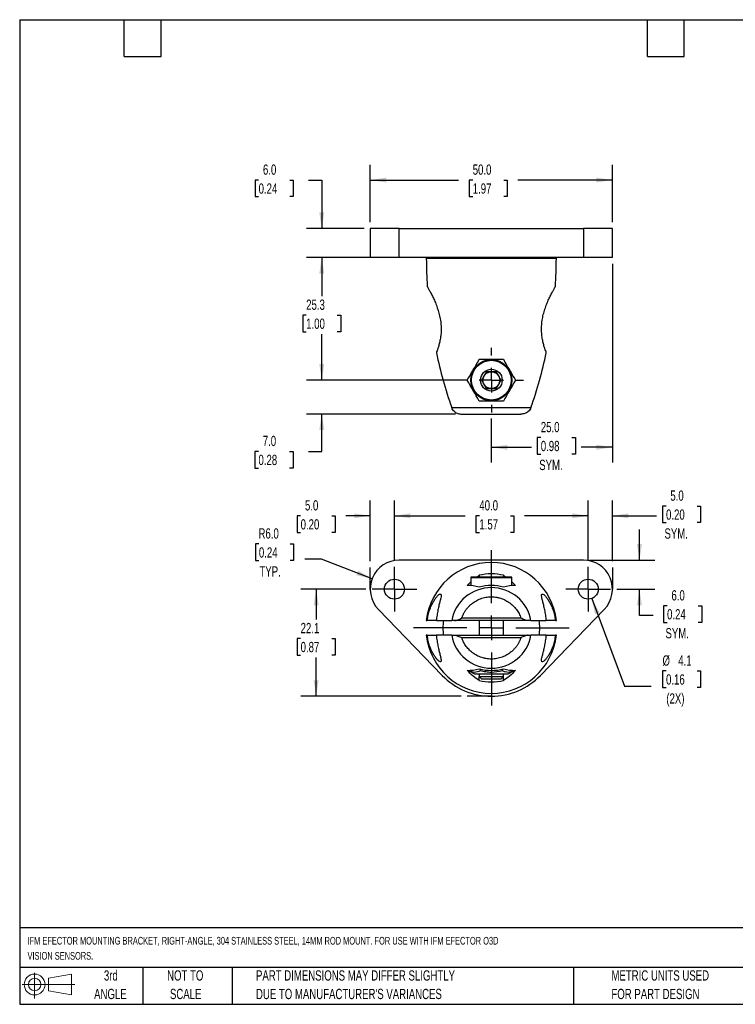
# Model space of a CAD drawing. Header units: millimetres. Extents: x 6 to 273, y 6 to 210.
# Tile 1 of 2: x 6 to 154, y 6 to 210. Entities that reach past the tile are written whole.
import ezdxf

# ---------------------------------------------------------------- set-up
doc = ezdxf.new("R2010")
doc.units = ezdxf.units.MM
doc.linetypes.add('CENTERX2', pattern=[20.32, 12.7, -2.54, 2.54, -2.54])
doc.layers.add('CENTER', color=40, linetype='CENTERX2')
doc.layers.add('DIMENSIONS', color=140, linetype='Continuous', lineweight=25)
doc.layers.add('TEXT', color=140, linetype='Continuous', lineweight=25)
doc.styles.add('SLDTEXTSTYLE0', font='TXT', dxfattribs={"width": 0.7})
doc.dimstyles.new('SLDDIMSTYLE0', dxfattribs={"dimtxt": 2.158008, "dimasz": 3.302, "dimexe": 0, "dimexo": 0.0625, "dimgap": 0.539502, "dimtad": 0, "dimtih": 1, "dimtoh": 1, "dimrnd": 1e-09, "dimzin": 4, "dimdsep": 46, "dimtxsty": 'SLDTEXTSTYLE0', "dimsah": 1, "dimcen": 0.09, "dimadec": 0, "dimazin": 1, "dimtfac": 1, "dimtmove": 0, "dimatfit": 0, "dimfxl": 0, "dimfrac": 2, "dimtolj": 1, "dimtzin": 12, "dimarcsym": 0})
doc.dimstyles.new('SLDDIMSTYLE1', dxfattribs={"dimtxt": 2.158008, "dimasz": 3.302, "dimexe": 0, "dimexo": 0.0625, "dimgap": 0.539502, "dimtad": 0, "dimtih": 1, "dimtoh": 1, "dimrnd": 1e-09, "dimzin": 12, "dimdsep": 46, "dimtxsty": 'SLDTEXTSTYLE0', "dimsah": 1, "dimcen": 0.09, "dimadec": 0, "dimazin": 3, "dimtfac": 1, "dimtofl": 0, "dimtmove": 0, "dimatfit": 3, "dimfxl": 0, "dimfrac": 2, "dimtolj": 1, "dimtzin": 12, "dimarcsym": 0})
doc.dimstyles.new('SLDDIMSTYLE2', dxfattribs={"dimtxt": 2.158008, "dimasz": 3.302, "dimexe": 0, "dimexo": 0.0625, "dimgap": 0.539502, "dimtad": 0, "dimtih": 1, "dimtoh": 1, "dimrnd": 1e-09, "dimzin": 4, "dimdsep": 46, "dimtxsty": 'SLDTEXTSTYLE0', "dimsah": 1, "dimcen": 0.09, "dimadec": 0, "dimazin": 1, "dimtfac": 1, "dimtofl": 0, "dimtmove": 0, "dimatfit": 3, "dimfxl": 0, "dimfrac": 2, "dimtolj": 1, "dimtzin": 12, "dimarcsym": 0})
doc.dimstyles.new('SLDDIMSTYLE3', dxfattribs={"dimtxt": 2.158008, "dimasz": 3.302, "dimexe": 0, "dimexo": 0.0625, "dimgap": 0.539502, "dimtad": 0, "dimtih": 1, "dimtoh": 1, "dimrnd": 1e-09, "dimzin": 12, "dimdsep": 46, "dimtxsty": 'SLDTEXTSTYLE0', "dimsah": 1, "dimcen": 0, "dimadec": 0, "dimazin": 3, "dimtfac": 1, "dimtofl": 0, "dimtmove": 0, "dimatfit": 3, "dimfxl": 0, "dimfrac": 2, "dimtolj": 1, "dimtzin": 12, "dimarcsym": 0})
doc.dimstyles.new('SLDDIMSTYLE4', dxfattribs={"dimtxt": 2.158008, "dimasz": 3.302, "dimexe": 0, "dimexo": 0.0625, "dimgap": 0.539502, "dimtad": 0, "dimtih": 1, "dimtoh": 1, "dimrnd": 1e-09, "dimzin": 4, "dimdsep": 46, "dimtxsty": 'SLDTEXTSTYLE0', "dimsah": 1, "dimcen": 0, "dimadec": 0, "dimazin": 1, "dimtfac": 1, "dimtofl": 0, "dimtmove": 0, "dimatfit": 3, "dimfxl": 0, "dimfrac": 2, "dimtolj": 1, "dimtzin": 12, "dimarcsym": 0})

# ---------------------------------------------------------------- blocks, each defined once
blk = doc.blocks.new('Block11')
at = {"color": 7, "linetype": 'Continuous', "lineweight": 18}
for p, q in [((2.59, 5.31), (2.59, 0)), ((5.48, 4.17), (10.18, 5.03)), ((5.48, 1.6), (5.48, 4.17)), ((10.18, 5.03), (10.18, 0.73)), ((0, 2.88), (10.87, 2.88)), ((5.48, 1.6), (10.18, 0.73))]:
    blk.add_line(p, q, dxfattribs=at)
for radius in [2.15, 1.29]:
    blk.add_circle((2.59, 2.88), radius, dxfattribs=at)
blk = doc.blocks.new('Block12')
at = {"color": 7, "linetype": 'Continuous'}
blk.add_blockref('Block11', (0, 0), dxfattribs=at)
blk = doc.blocks.new('_D')
at = {"layer": 'DIMENSIONS'}
for p, q in [((123.69, 97.9), (123.69, 110.34)), ((128.69, 97.77), (128.69, 110.34)), ((139.75, 109.18), (139.02, 109.18)), ((139.02, 109.18), (139.02, 105.75)), ((146.16, 109.18), (146.88, 109.18)), ((146.88, 109.18), (146.88, 105.75)), ((123.69, 107.16), (117.34, 107.16)), ((128.69, 107.16), (137.81, 107.16)), ((139.02, 105.75), (139.75, 105.75)), ((146.88, 105.75), (146.16, 105.75))]:
    blk.add_line(p, q, dxfattribs=at)
for points in [[(123.69, 107.16), (120.39, 107.67), (120.39, 106.66)], [(128.69, 107.16), (131.99, 106.66), (131.99, 107.67)]]:
    blk.add_solid(points, dxfattribs=at)
at = {"layer": 'DIMENSIONS', "char_height": 2.117, "attachment_point": 1, "style": 'SLDTEXTSTYLE0'}
for s, insert in [('5.0', (140.64, 112.39)), ('0.20', (139.75, 108.48)), ('SYM.', (139.42, 104.57))]:
    blk.add_mtext(s, dxfattribs=dict(at, insert=insert))
blk = doc.blocks.new('_D_1')
at = {"layer": 'DIMENSIONS'}
for p, q in [((78.69, 97.77), (78.69, 110.34)), ((83.69, 97.9), (83.69, 110.34)), ((64.33, 107.16), (63.61, 107.16)), ((63.61, 107.16), (63.61, 103.73)), ((70.74, 107.16), (71.47, 107.16)), ((71.47, 107.16), (71.47, 103.73)), ((78.69, 107.16), (73.67, 107.16)), ((83.69, 107.16), (90.04, 107.16)), ((63.61, 103.73), (64.33, 103.73)), ((71.47, 103.73), (70.74, 103.73))]:
    blk.add_line(p, q, dxfattribs=at)
for points in [[(78.69, 107.16), (75.39, 107.67), (75.39, 106.66)], [(83.69, 107.16), (86.99, 106.66), (86.99, 107.67)]]:
    blk.add_solid(points, dxfattribs=at)
at = {"layer": 'DIMENSIONS', "char_height": 2.117, "attachment_point": 1, "style": 'SLDTEXTSTYLE0'}
for s, insert in [('5.0', (65.23, 110.38)), ('0.20', (64.33, 106.46))]:
    blk.add_mtext(s, dxfattribs=dict(at, insert=insert))
blk = doc.blocks.new('_D_2')
at = {"layer": 'DIMENSIONS'}
for p, q in [((77.81, 92.02), (64.36, 92.02)), ((67.54, 92.02), (67.54, 85.76)), ((64.33, 81.85), (63.61, 81.85)), ((63.61, 81.85), (63.61, 78.42)), ((70.74, 81.85), (71.47, 81.85)), ((71.47, 81.85), (71.47, 78.42)), ((63.61, 78.42), (64.33, 78.42)), ((67.54, 69.92), (67.54, 77.93)), ((71.47, 78.42), (70.74, 78.42)), ((97.43, 69.92), (64.36, 69.92))]:
    blk.add_line(p, q, dxfattribs=at)
for points in [[(67.54, 92.02), (67.03, 88.72), (68.05, 88.72)], [(67.54, 69.92), (68.05, 73.23), (67.03, 73.23)]]:
    blk.add_solid(points, dxfattribs=at)
at = {"layer": 'DIMENSIONS', "char_height": 2.117, "attachment_point": 1, "style": 'SLDTEXTSTYLE0'}
for s, insert in [('22.1', (64.33, 85.06)), ('0.87', (64.33, 81.14))]:
    blk.add_mtext(s, dxfattribs=dict(at, insert=insert))
blk = doc.blocks.new('_D_3')
at = {"layer": 'DIMENSIONS'}
for p, q in [((83.69, 97.9), (83.69, 110.34)), ((123.69, 97.9), (123.69, 110.34)), ((83.69, 107.16), (98.29, 107.16)), ((101.22, 107.16), (100.49, 107.16)), ((100.49, 107.16), (100.49, 103.73)), ((107.63, 107.16), (108.36, 107.16)), ((108.36, 107.16), (108.36, 103.73)), ((123.69, 107.16), (110.56, 107.16)), ((100.49, 103.73), (101.22, 103.73)), ((108.36, 103.73), (107.63, 103.73))]:
    blk.add_line(p, q, dxfattribs=at)
for points in [[(83.69, 107.16), (86.99, 106.66), (86.99, 107.67)], [(123.69, 107.16), (120.39, 107.67), (120.39, 106.66)]]:
    blk.add_solid(points, dxfattribs=at)
at = {"layer": 'DIMENSIONS', "char_height": 2.117, "attachment_point": 1, "style": 'SLDTEXTSTYLE0'}
for s, insert in [('40.0', (101.22, 110.38)), ('1.57', (101.22, 106.46))]:
    blk.add_mtext(s, dxfattribs=dict(at, insert=insert))
blk = doc.blocks.new('_D_4')
at = {"layer": 'DIMENSIONS'}
for p, q in [((134.26, 98.02), (134.26, 104.37)), ((123.96, 98.02), (137.44, 98.02)), ((129.57, 92.02), (137.44, 92.02)), ((134.26, 86.58), (134.26, 92.02)), ((139.96, 88.6), (139.24, 88.6)), ((139.24, 88.6), (139.24, 85.17)), ((146.37, 88.6), (147.1, 88.6)), ((147.1, 88.6), (147.1, 85.17)), ((137.06, 86.58), (134.26, 86.58)), ((139.24, 85.17), (139.96, 85.17)), ((147.1, 85.17), (146.37, 85.17))]:
    blk.add_line(p, q, dxfattribs=at)
for points in [[(134.26, 98.02), (134.77, 101.33), (133.75, 101.33)], [(134.26, 92.02), (133.75, 88.72), (134.77, 88.72)]]:
    blk.add_solid(points, dxfattribs=at)
at = {"layer": 'DIMENSIONS', "char_height": 2.117, "attachment_point": 1, "style": 'SLDTEXTSTYLE0'}
for s, insert in [('6.0', (140.86, 91.81)), ('0.24', (139.96, 87.9)), ('SYM.', (139.63, 83.99))]:
    blk.add_mtext(s, dxfattribs=dict(at, insert=insert))
blk = doc.blocks.new('_D_5')
at = {"layer": 'DIMENSIONS'}
for p, q in [((124.41, 90.09), (131.15, 72.01)), ((139.75, 75.15), (139.02, 75.15)), ((139.02, 75.15), (139.02, 71.72)), ((146.16, 75.15), (146.88, 75.15)), ((146.88, 75.15), (146.88, 71.72)), ((131.15, 72.01), (136.71, 72.01)), ((139.02, 71.72), (139.75, 71.72)), ((146.88, 71.72), (146.16, 71.72))]:
    blk.add_line(p, q, dxfattribs=at)
blk.add_solid([(124.41, 90.09), (125.09, 86.82), (126.04, 87.17)], dxfattribs=at)
at = {"layer": 'DIMENSIONS', "char_height": 2.117, "attachment_point": 1, "style": 'SLDTEXTSTYLE0'}
for s, insert in [('%%c', (139.01, 78.36)), ('4.1', (142.27, 78.36)), ('0.16', (139.75, 74.45)), ('(2X)', (139.81, 70.53))]:
    blk.add_mtext(s, dxfattribs=dict(at, insert=insert))
blk = doc.blocks.new('_D_6')
at = {"layer": 'DIMENSIONS'}
for p, q in [((55.72, 101.37), (55, 101.37)), ((55, 101.37), (55, 97.94)), ((62.14, 101.37), (62.86, 101.37)), ((62.86, 101.37), (62.86, 97.94)), ((55, 97.94), (55.72, 97.94)), ((62.86, 97.94), (62.14, 97.94)), ((68.62, 98.23), (65.17, 98.23)), ((79.09, 94.19), (68.62, 98.23))]:
    blk.add_line(p, q, dxfattribs=at)
blk.add_solid([(79.09, 94.19), (76.2, 95.85), (75.83, 94.9)], dxfattribs=at)
at = {"layer": 'DIMENSIONS', "char_height": 2.117, "attachment_point": 1, "style": 'SLDTEXTSTYLE0'}
for s, insert in [('R6.0', (55.64, 104.58)), ('0.24', (55.72, 100.66)), ('TYP.', (55.83, 96.75))]:
    blk.add_mtext(s, dxfattribs=dict(at, insert=insert))
blk = doc.blocks.new('SW_CENTERMARKSYMBOL_0')
at = {"layer": 'CENTER', "color": 0}
for p, q in [((0, 2.54), (0, 4.607)), ((0, 0), (0, 2.54)), ((-2.54, 0), (-4.607, 0)), ((0, 0), (-2.54, 0)), ((0, 0), (0, -2.54)), ((0, 0), (2.54, 0)), ((2.54, 0), (4.607, 0)), ((0, -2.54), (0, -4.607))]:
    blk.add_line(p, q, dxfattribs=at)
blk = doc.blocks.new('SW_CENTERMARKSYMBOL_1')
at = {"layer": 'CENTER', "color": 0}
for p, q in [((0, 2.54), (0, 4.607)), ((0, 0), (0, 2.54)), ((-2.54, 0), (-4.607, 0)), ((0, 0), (-2.54, 0)), ((0, 0), (0, -2.54)), ((0, 0), (2.54, 0)), ((2.54, 0), (4.607, 0)), ((0, -2.54), (0, -4.607))]:
    blk.add_line(p, q, dxfattribs=at)
blk = doc.blocks.new('SW_CENTERMARKSYMBOL_2')
at = {"layer": 'CENTER', "color": 0}
for p, q in [((0, 5.08), (0, 16.04)), ((0, 0), (0, 2.54)), ((-5.08, 0), (-16.04, 0)), ((0, 0), (-2.54, 0)), ((0, 0), (0, -2.54)), ((0, 0), (2.54, 0)), ((5.08, 0), (16.04, 0)), ((0, -5.08), (0, -16.04))]:
    blk.add_line(p, q, dxfattribs=at)
blk = doc.blocks.new('_D_7')
at = {"layer": 'DIMENSIONS'}
for p, q in [((78.69, 167.73), (78.69, 179.63)), ((128.69, 167.73), (128.69, 179.63)), ((78.69, 176.46), (96.93, 176.46)), ((99.85, 176.46), (99.13, 176.46)), ((99.13, 176.46), (99.13, 173.03)), ((106.26, 176.46), (106.99, 176.46)), ((106.99, 176.46), (106.99, 173.03)), ((128.69, 176.46), (109.19, 176.46)), ((99.13, 173.03), (99.85, 173.03)), ((106.99, 173.03), (106.26, 173.03))]:
    blk.add_line(p, q, dxfattribs=at)
for points in [[(78.69, 176.46), (81.99, 175.95), (81.99, 176.96)], [(128.69, 176.46), (125.39, 176.96), (125.39, 175.95)]]:
    blk.add_solid(points, dxfattribs=at)
at = {"layer": 'DIMENSIONS', "char_height": 2.117, "attachment_point": 1, "style": 'SLDTEXTSTYLE0'}
for s, insert in [('50.0', (99.85, 179.67)), ('1.97', (99.85, 175.76))]:
    blk.add_mtext(s, dxfattribs=dict(at, insert=insert))
blk = doc.blocks.new('_D_8')
at = {"layer": 'DIMENSIONS'}
for p, q in [((55.66, 176.46), (54.93, 176.46)), ((54.93, 176.46), (54.93, 173.03)), ((62.07, 176.46), (62.8, 176.46)), ((62.8, 176.46), (62.8, 173.03)), ((65.96, 176.46), (68.69, 176.46)), ((68.69, 176.46), (68.69, 166.46)), ((54.93, 173.03), (55.66, 173.03)), ((62.8, 173.03), (62.07, 173.03)), ((77.42, 166.46), (65.52, 166.46)), ((83.42, 160.46), (65.52, 160.46)), ((68.69, 160.46), (68.69, 154.11))]:
    blk.add_line(p, q, dxfattribs=at)
for points in [[(68.69, 166.46), (69.2, 169.76), (68.18, 169.76)], [(68.69, 160.46), (68.18, 157.15), (69.2, 157.15)]]:
    blk.add_solid(points, dxfattribs=at)
at = {"layer": 'DIMENSIONS', "char_height": 2.117, "attachment_point": 1, "style": 'SLDTEXTSTYLE0'}
for s, insert in [('6.0', (56.56, 179.67)), ('0.24', (55.66, 175.76))]:
    blk.add_mtext(s, dxfattribs=dict(at, insert=insert))
blk = doc.blocks.new('_D_9')
at = {"layer": 'DIMENSIONS'}
for p, q in [((83.42, 160.46), (65.52, 160.46)), ((68.69, 160.46), (68.69, 152.49)), ((65.48, 148.57), (64.76, 148.57)), ((64.76, 148.57), (64.76, 145.14)), ((71.9, 148.57), (72.62, 148.57)), ((72.62, 148.57), (72.62, 145.14)), ((64.76, 145.14), (65.48, 145.14)), ((68.69, 135.16), (68.69, 144.66)), ((72.62, 145.14), (71.9, 145.14)), ((97.46, 135.16), (65.52, 135.16))]:
    blk.add_line(p, q, dxfattribs=at)
for points in [[(68.69, 160.46), (68.18, 157.15), (69.2, 157.15)], [(68.69, 135.16), (69.2, 138.46), (68.18, 138.46)]]:
    blk.add_solid(points, dxfattribs=at)
at = {"layer": 'DIMENSIONS', "char_height": 2.117, "attachment_point": 1, "style": 'SLDTEXTSTYLE0'}
for s, insert in [('25.3', (65.48, 151.79)), ('1.00', (65.48, 147.87))]:
    blk.add_mtext(s, dxfattribs=dict(at, insert=insert))
blk = doc.blocks.new('_D_10')
at = {"layer": 'DIMENSIONS'}
for p, q in [((68.69, 135.16), (68.69, 141.51)), ((95.78, 135.16), (65.52, 135.16)), ((96.31, 128.16), (65.52, 128.16)), ((68.69, 120.46), (68.69, 128.16)), ((55.63, 120.46), (54.9, 120.46)), ((54.9, 120.46), (54.9, 117.03)), ((62.04, 120.46), (62.76, 120.46)), ((62.76, 120.46), (62.76, 117.03)), ((65.93, 120.46), (68.69, 120.46)), ((54.9, 117.03), (55.63, 117.03)), ((62.76, 117.03), (62.04, 117.03))]:
    blk.add_line(p, q, dxfattribs=at)
for points in [[(68.69, 135.16), (69.2, 138.46), (68.18, 138.46)], [(68.69, 128.16), (68.18, 124.85), (69.2, 124.85)]]:
    blk.add_solid(points, dxfattribs=at)
at = {"layer": 'DIMENSIONS', "char_height": 2.117, "attachment_point": 1, "style": 'SLDTEXTSTYLE0'}
for s, insert in [('7.0', (56.52, 123.67)), ('0.28', (55.63, 119.76))]:
    blk.add_mtext(s, dxfattribs=dict(at, insert=insert))
blk = doc.blocks.new('_D_11')
at = {"layer": 'DIMENSIONS'}
for p, q in [((128.69, 159.19), (128.69, 118.14)), ((103.69, 127.25), (103.69, 118.14)), ((113.9, 123.33), (113.17, 123.33)), ((113.17, 123.33), (113.17, 119.9)), ((120.31, 123.33), (121.03, 123.33)), ((121.03, 123.33), (121.03, 119.9)), ((103.69, 121.31), (111.96, 121.31)), ((113.17, 119.9), (113.9, 119.9)), ((121.03, 119.9), (120.31, 119.9)), ((128.69, 121.31), (122.24, 121.31))]:
    blk.add_line(p, q, dxfattribs=at)
for points in [[(103.69, 121.31), (106.99, 120.8), (106.99, 121.82)], [(128.69, 121.31), (125.39, 121.82), (125.39, 120.8)]]:
    blk.add_solid(points, dxfattribs=at)
at = {"layer": 'DIMENSIONS', "char_height": 2.117, "attachment_point": 1, "style": 'SLDTEXTSTYLE0'}
for s, insert in [('25.0', (113.9, 126.54)), ('0.98', (113.9, 122.63)), ('SYM.', (113.57, 118.72))]:
    blk.add_mtext(s, dxfattribs=dict(at, insert=insert))
blk = doc.blocks.new('SW_CENTERMARKSYMBOL_3')
at = {"layer": 'CENTER', "color": 0}
for p, q in [((0, 5.08), (0, 6.64)), ((0, 0), (0, 2.54)), ((-5.08, 0), (-6.64, 0)), ((0, 0), (-2.54, 0)), ((0, 0), (0, -2.54)), ((0, 0), (2.54, 0)), ((5.08, 0), (6.64, 0)), ((0, -5.08), (0, -6.64))]:
    blk.add_line(p, q, dxfattribs=at)

msp = doc.modelspace()

# ---------------------------------------------------------------- linework, layer by layer
for p, q in [((78.691, 166.457), (78.691, 160.457)), ((84.691, 166.457), (78.691, 166.457)), ((84.691, 160.457), (84.691, 166.457)), ((84.691, 166.457), (122.691, 166.457)), ((122.691, 166.457), (122.691, 160.457)), ((128.691, 166.457), (122.691, 166.457)), ((128.691, 160.457), (128.691, 166.457)), ((84.691, 160.457), (78.691, 160.457)), ((122.691, 160.457), (84.691, 160.457)), ((117.107, 160.257), (90.274, 160.257)), ((128.691, 160.457), (122.691, 160.457)), ((101.208, 139.457), (106.173, 139.457)), ((106.173, 130.857), (101.208, 130.857)), ((95.511, 129.505), (111.871, 129.505)), ((122.691, 98.024), (84.691, 98.024)), ((99.441, 94.374), (99.441, 92.76)), ((107.941, 94.374), (99.441, 94.374)), ((103.691, 94.524), (99.591, 94.524)), ((100.665, 94.524), (101.208, 94.894)), ((101.208, 94.894), (101.208, 94.524)), ((107.791, 94.524), (103.691, 94.524)), ((106.173, 94.894), (106.717, 94.524)), ((106.173, 94.894), (106.173, 94.524)), ((107.941, 92.76), (107.941, 94.374)), ((80.377, 87.854), (93.553, 74.224)), ((113.828, 74.224), (127.004, 87.854)), ((92.318, 85.524), (90.463, 85.524)), ((111.293, 85.524), (96.089, 85.524)), ((109.797, 86.024), (97.584, 86.024)), ((101.191, 85.524), (101.191, 82.524)), ((106.191, 82.524), (106.191, 85.524)), ((116.919, 85.524), (115.064, 85.524)), ((90.463, 82.524), (92.318, 82.524)), ((96.089, 82.524), (111.293, 82.524)), ((97.584, 82.024), (109.797, 82.024)), ((115.064, 82.524), (116.919, 82.524)), ((99.072, 75.272), (99.072, 75.199)), ((99.072, 75.199), (100.241, 74.524)), ((101.381, 75.562), (101.381, 75.199)), ((106, 75.199), (106, 75.562)), ((107.141, 74.524), (108.309, 75.199)), ((108.309, 75.272), (108.309, 75.199)), ((100.241, 74.524), (107.141, 74.524)), ((101.191, 74.524), (101.191, 74.014)), ((101.191, 74.014), (101.681, 73.524)), ((101.191, 74.014), (106.191, 74.014)), ((101.208, 73.154), (101.208, 73.997)), ((101.681, 73.524), (105.7, 73.524)), ((105.7, 73.524), (106.191, 74.014)), ((106.173, 73.154), (106.173, 73.997)), ((106.191, 74.014), (106.191, 74.524))]:
    msp.add_line(p, q)
for centre, radius in [((103.691, 135.157), 4.25), ((103.691, 135.157), 4.1), ((103.691, 135.157), 2.24), ((103.691, 135.157), 1.74), ((83.691, 92.024), 2.067), ((123.691, 92.024), 2.067)]:
    msp.add_circle(centre, radius)
for centre, radius, start, end in [((84.691, 92.024), 6, 90, 224.0308), ((122.691, 92.024), 6, 315.9692, 90), ((103.691, 84.024), 13.5, 90, 173.61975), ((103.691, 84.024), 13.5, 6.37947, 173.62053), ((103.691, 84.024), 13.5, 6.38025, 90), ((99.591, 94.374), 0.15, 90, 180), ((103.691, 84.024), 11.15, 77.13482, 102.86518), ((107.791, 94.374), 0.15, 0, 90), ((103.691, 84.024), 8.316, 10.39102, 169.60898), ((103.691, 84.024), 8.771, 73.55771, 106.44229), ((103.691, 84.024), 10, 171.37307, 188.62693), ((103.691, 84.024), 10, 351.37307, 8.62693), ((103.691, 84.024), 13.5, 186.37947, 353.62053), ((103.691, 84.024), 8.316, 190.39102, 349.60898), ((103.691, 84.024), 8.771, 253.55771, 286.44229), ((103.691, 84.024), 14.1, 224.0308, 315.9692), ((103.691, 84.024), 11.15, 257.13482, 282.86518)]:
    msp.add_arc(centre, radius, start, end)
for points, knots in [([(90.274, 160.257), (90.274, 160.31), (90.296, 160.361), (90.371, 160.435), (90.423, 160.457), (90.476, 160.457)], [0, 0, 0, 0, 0.5, 0.5, 1, 1, 1, 1]), ([(116.906, 160.457), (116.959, 160.457), (117.011, 160.435), (117.085, 160.362), (117.107, 160.31), (117.107, 160.257)], [0, 0, 0, 0, 0.5, 0.5, 1, 1, 1, 1]), ([(90.463, 154.494), (90.513, 154.407), (90.582, 154.288), (90.75, 153.991), (90.85, 153.812), (91.074, 153.398), (91.197, 153.168), (91.454, 152.663), (91.591, 152.386), (91.868, 151.794), (92.007, 151.482), (92.279, 150.824), (92.413, 150.476), (92.791, 149.389), (93.003, 148.629), (93.216, 147.423), (93.267, 147.021), (93.329, 146.227), (93.339, 145.835), (93.321, 145.057), (93.293, 144.687), (93.209, 143.979), (93.153, 143.638), (93.025, 143.008), (92.954, 142.718), (92.81, 142.184), (92.735, 141.94), (92.597, 141.516), (92.533, 141.334), (92.422, 141.029), (92.375, 140.907), (92.341, 140.82)], [0, 0, 0, 0, 0.0625, 0.0625, 0.125, 0.125, 0.1875, 0.1875, 0.25, 0.25, 0.3125, 0.3125, 0.375, 0.375, 0.5, 0.5, 0.5625, 0.5625, 0.625, 0.625, 0.6875, 0.6875, 0.75, 0.75, 0.8125, 0.8125, 0.875, 0.875, 0.9375, 0.9375, 1, 1, 1, 1]), ([(115.04, 140.82), (115.006, 140.907), (114.96, 141.027), (114.85, 141.329), (114.785, 141.512), (114.646, 141.939), (114.573, 142.179), (114.429, 142.709), (114.358, 143.001), (114.23, 143.632), (114.174, 143.966), (114.111, 144.493), (114.093, 144.674), (114.066, 145.044), (114.056, 145.235), (114.042, 145.815), (114.052, 146.207), (114.097, 146.803), (114.117, 147.002), (114.168, 147.405), (114.198, 147.608), (114.304, 148.209), (114.392, 148.601), (114.598, 149.371), (114.716, 149.75), (114.967, 150.472), (115.1, 150.818), (115.374, 151.481), (115.515, 151.797), (115.79, 152.385), (115.925, 152.659), (116.184, 153.167), (116.308, 153.401), (116.53, 153.809), (116.629, 153.987), (116.798, 154.286), (116.868, 154.407), (116.919, 154.494)], [0, 0, 0, 0, 0.0625, 0.0625, 0.125, 0.125, 0.1875, 0.1875, 0.25, 0.25, 0.3125, 0.3125, 0.34375, 0.34375, 0.375, 0.375, 0.4375, 0.4375, 0.46875, 0.46875, 0.5, 0.5, 0.5625, 0.5625, 0.625, 0.625, 0.6875, 0.6875, 0.75, 0.75, 0.8125, 0.8125, 0.875, 0.875, 0.9375, 0.9375, 1, 1, 1, 1]), ([(98.725, 135.157), (99.12, 135.841), (99.526, 136.543), (100.354, 137.978), (100.777, 138.711), (101.208, 139.457)], [0, 0, 0, 0, 0.5, 0.5, 1, 1, 1, 1]), ([(106.173, 139.457), (106.604, 138.711), (107.027, 137.978), (107.856, 136.543), (108.261, 135.841), (108.656, 135.157)], [0, 0, 0, 0, 0.5, 0.5, 1, 1, 1, 1]), ([(102.68, 136.907), (102.601, 136.77), (102.521, 136.63), (102.395, 136.413), (102.353, 136.34), (102.266, 136.189), (102.221, 136.112), (102.089, 135.882), (102.002, 135.732), (101.831, 135.436), (101.749, 135.294), (101.67, 135.157)], [0, 0, 0, 0, 0.25, 0.25, 0.375, 0.375, 0.5, 0.5, 0.75, 0.75, 1, 1, 1, 1]), ([(104.701, 136.907), (104.543, 136.907), (104.382, 136.907), (104.131, 136.907), (104.046, 136.907), (103.872, 136.907), (103.783, 136.907), (103.518, 136.907), (103.345, 136.907), (103.003, 136.907), (102.839, 136.907), (102.68, 136.907)], [0, 0, 0, 0, 0.25, 0.25, 0.375, 0.375, 0.5, 0.5, 0.75, 0.75, 1, 1, 1, 1]), ([(105.711, 135.157), (105.632, 135.294), (105.552, 135.434), (105.426, 135.651), (105.384, 135.724), (105.297, 135.875), (105.252, 135.952), (105.12, 136.182), (105.033, 136.332), (104.862, 136.628), (104.78, 136.769), (104.701, 136.907)], [0, 0, 0, 0, 0.25, 0.25, 0.375, 0.375, 0.5, 0.5, 0.75, 0.75, 1, 1, 1, 1]), ([(101.67, 135.157), (101.749, 135.02), (101.83, 134.88), (101.955, 134.663), (101.998, 134.59), (102.084, 134.439), (102.129, 134.362), (102.261, 134.132), (102.348, 133.982), (102.519, 133.686), (102.601, 133.544), (102.68, 133.407)], [0, 0, 0, 0, 0.25, 0.25, 0.375, 0.375, 0.5, 0.5, 0.75, 0.75, 1, 1, 1, 1]), ([(104.701, 133.407), (104.78, 133.544), (104.861, 133.684), (104.986, 133.901), (105.029, 133.974), (105.115, 134.125), (105.16, 134.202), (105.293, 134.432), (105.379, 134.582), (105.55, 134.878), (105.632, 135.019), (105.711, 135.157)], [0, 0, 0, 0, 0.25, 0.25, 0.375, 0.375, 0.5, 0.5, 0.75, 0.75, 1, 1, 1, 1]), ([(102.68, 133.407), (102.838, 133.407), (103, 133.407), (103.25, 133.407), (103.336, 133.407), (103.509, 133.407), (103.599, 133.407), (103.863, 133.407), (104.037, 133.407), (104.379, 133.407), (104.542, 133.407), (104.701, 133.407)], [0, 0, 0, 0, 0.25, 0.25, 0.375, 0.375, 0.5, 0.5, 0.75, 0.75, 1, 1, 1, 1]), ([(96.089, 128.657), (95.957, 128.771), (95.843, 128.899), (95.648, 129.184), (95.568, 129.341), (95.511, 129.505)], [0, 0, 0, 0, 0.5, 0.5, 1, 1, 1, 1]), ([(96.089, 128.657), (96.197, 128.563), (96.314, 128.486), (96.558, 128.358), (96.682, 128.308), (97.061, 128.191), (97.323, 128.157), (97.584, 128.157)], [0, 0, 0, 0, 0.25, 0.25, 0.5, 0.5, 1, 1, 1, 1]), ([(97.584, 128.157), (97.612, 128.157), (97.667, 128.157), (97.762, 128.157), (97.865, 128.157), (97.978, 128.157), (98.101, 128.157), (98.232, 128.157), (98.371, 128.157), (98.52, 128.157), (98.676, 128.157), (98.841, 128.157), (99.013, 128.157), (99.193, 128.157), (99.379, 128.157), (99.645, 128.157), (100, 128.157), (100.455, 128.157), (100.934, 128.157), (101.443, 128.157), (101.977, 128.157), (102.538, 128.157), (103.11, 128.157), (103.691, 128.157), (104.271, 128.157), (104.75, 128.157), (105.126, 128.157), (105.495, 128.157), (106.11, 128.157), (106.774, 128.157), (107.326, 128.157), (107.616, 128.157), (107.889, 128.157), (108.192, 128.157), (108.544, 128.157), (108.866, 128.157), (109.154, 128.157), (109.407, 128.157), (109.626, 128.157), (109.74, 128.157), (109.797, 128.157)], [0, 0, 0, 0, 0.0159195, 0.031839, 0.0477585, 0.063678, 0.0795975, 0.0955171, 0.1114366, 0.1273561, 0.1432756, 0.1591951, 0.1751146, 0.1910341, 0.2069536, 0.2228731, 0.2564486, 0.2900257, 0.3235886, 0.3571494, 0.3926008, 0.4280194, 0.4640492, 0.5000457, 0.5360755, 0.572072, 0.5898237, 0.6075321, 0.6429507, 0.7100447, 0.7434891, 0.7648411, 0.7771729, 0.8090055, 0.8408379, 0.8726703, 0.9045026, 0.936335, 0.9681674, 1, 1, 1, 1]), ([(111.293, 128.657), (111.184, 128.563), (111.067, 128.486), (110.824, 128.358), (110.7, 128.308), (110.32, 128.191), (110.058, 128.157), (109.797, 128.157)], [0, 0, 0, 0, 0.25, 0.25, 0.5, 0.5, 1, 1, 1, 1]), ([(111.871, 129.505), (111.813, 129.341), (111.735, 129.187), (111.541, 128.902), (111.424, 128.771), (111.293, 128.657)], [0, 0, 0, 0, 0.5, 0.5, 1, 1, 1, 1]), ([(98.725, 92.784), (98.922, 92.999), (99.156, 93.258), (99.4, 93.476), (99.441, 93.512)], [0, 0, 0, 0, 0.8355219, 1, 1, 1, 1]), ([(107.941, 93.513), (107.978, 93.479), (108.222, 93.261), (108.457, 93.002), (108.656, 92.784)], [0, 0, 0, 0, 0.1533057, 1, 1, 1, 1]), ([(90.463, 85.524), (90.513, 85.921), (90.582, 86.301), (90.75, 87.03), (90.85, 87.381), (91.074, 88.048), (91.197, 88.357), (91.454, 88.932), (91.591, 89.199), (91.868, 89.684), (92.007, 89.899), (92.279, 90.278), (92.413, 90.443), (92.791, 90.85), (93.003, 91.003), (93.216, 91.032), (93.267, 91.006), (93.329, 90.888), (93.339, 90.795), (93.321, 90.536), (93.293, 90.375), (93.209, 89.993), (93.153, 89.77), (93.025, 89.273), (92.954, 89), (92.81, 88.407), (92.735, 88.084), (92.597, 87.408), (92.533, 87.054), (92.422, 86.312), (92.375, 85.922), (92.341, 85.524)], [0, 0, 0, 0, 0.0625, 0.0625, 0.125, 0.125, 0.1875, 0.1875, 0.25, 0.25, 0.3125, 0.3125, 0.375, 0.375, 0.5, 0.5, 0.5625, 0.5625, 0.625, 0.625, 0.6875, 0.6875, 0.75, 0.75, 0.8125, 0.8125, 0.875, 0.875, 0.9375, 0.9375, 1, 1, 1, 1]), ([(97.584, 86.024), (97.612, 86.105), (97.667, 86.267), (97.762, 86.505), (97.865, 86.74), (97.978, 86.97), (98.101, 87.196), (98.232, 87.417), (98.371, 87.632), (98.52, 87.841), (98.676, 88.045), (98.841, 88.242), (99.013, 88.432), (99.193, 88.615), (99.379, 88.791), (99.645, 89.021), (100, 89.293), (100.455, 89.585), (100.934, 89.838), (101.443, 90.052), (101.977, 90.226), (102.538, 90.354), (103.11, 90.432), (103.691, 90.458), (104.271, 90.432), (104.75, 90.367), (105.126, 90.289), (105.495, 90.196), (106.11, 89.996), (106.774, 89.683), (107.326, 89.329), (107.616, 89.114), (107.889, 88.893), (108.192, 88.619), (108.544, 88.245), (108.866, 87.844), (109.154, 87.419), (109.407, 86.973), (109.626, 86.508), (109.74, 86.185), (109.797, 86.024)], [0, 0, 0, 0, 0.0159195, 0.031839, 0.0477585, 0.063678, 0.0795975, 0.0955171, 0.1114366, 0.1273561, 0.1432756, 0.1591951, 0.1751146, 0.1910341, 0.2069536, 0.2228731, 0.2564486, 0.2900257, 0.3235886, 0.3571494, 0.3926008, 0.4280194, 0.4640492, 0.5000457, 0.5360755, 0.572072, 0.5898237, 0.6075321, 0.6429507, 0.7100447, 0.7434891, 0.7648411, 0.7771729, 0.8090055, 0.8408379, 0.8726703, 0.9045026, 0.936335, 0.9681674, 1, 1, 1, 1]), ([(115.04, 85.524), (115.006, 85.922), (114.96, 86.305), (114.85, 87.044), (114.785, 87.401), (114.646, 88.083), (114.573, 88.4), (114.429, 88.991), (114.358, 89.266), (114.23, 89.765), (114.174, 89.985), (114.111, 90.271), (114.093, 90.36), (114.066, 90.521), (114.056, 90.595), (114.042, 90.789), (114.052, 90.884), (114.097, 90.974), (114.117, 90.996), (114.168, 91.022), (114.198, 91.027), (114.304, 91.014), (114.392, 90.971), (114.598, 90.822), (114.716, 90.715), (114.967, 90.445), (115.1, 90.281), (115.374, 89.9), (115.515, 89.681), (115.79, 89.2), (115.925, 88.936), (116.184, 88.359), (116.308, 88.044), (116.53, 87.385), (116.629, 87.039), (116.798, 86.308), (116.868, 85.921), (116.919, 85.524)], [0, 0, 0, 0, 0.0625, 0.0625, 0.125, 0.125, 0.1875, 0.1875, 0.25, 0.25, 0.3125, 0.3125, 0.34375, 0.34375, 0.375, 0.375, 0.4375, 0.4375, 0.46875, 0.46875, 0.5, 0.5, 0.5625, 0.5625, 0.625, 0.625, 0.6875, 0.6875, 0.75, 0.75, 0.8125, 0.8125, 0.875, 0.875, 0.9375, 0.9375, 1, 1, 1, 1]), ([(96.089, 85.524), (95.957, 85.524), (95.843, 85.524), (95.648, 85.524), (95.568, 85.524), (95.511, 85.524)], [0, 0, 0, 0, 0.5, 0.5, 1, 1, 1, 1]), ([(96.089, 85.524), (96.197, 85.524), (96.314, 85.548), (96.558, 85.617), (96.682, 85.661), (97.061, 85.804), (97.323, 85.917), (97.584, 86.024)], [0, 0, 0, 0, 0.25, 0.25, 0.5, 0.5, 1, 1, 1, 1]), ([(111.293, 85.524), (111.184, 85.524), (111.067, 85.548), (110.824, 85.617), (110.7, 85.661), (110.32, 85.804), (110.058, 85.917), (109.797, 86.024)], [0, 0, 0, 0, 0.25, 0.25, 0.5, 0.5, 1, 1, 1, 1]), ([(111.871, 85.524), (111.813, 85.524), (111.735, 85.524), (111.541, 85.524), (111.424, 85.524), (111.293, 85.524)], [0, 0, 0, 0, 0.5, 0.5, 1, 1, 1, 1]), ([(92.341, 82.524), (92.375, 82.126), (92.421, 81.742), (92.532, 81.004), (92.596, 80.647), (92.735, 79.965), (92.808, 79.648), (92.952, 79.057), (93.024, 78.782), (93.152, 78.282), (93.207, 78.063), (93.27, 77.776), (93.288, 77.688), (93.315, 77.527), (93.325, 77.453), (93.339, 77.258), (93.33, 77.164), (93.285, 77.073), (93.264, 77.052), (93.214, 77.026), (93.183, 77.021), (93.077, 77.034), (92.989, 77.077), (92.783, 77.226), (92.665, 77.333), (92.415, 77.603), (92.282, 77.766), (92.007, 78.148), (91.866, 78.367), (91.591, 78.848), (91.456, 79.112), (91.197, 79.689), (91.073, 80.004), (90.852, 80.662), (90.752, 81.009), (90.583, 81.74), (90.513, 82.127), (90.463, 82.524)], [0, 0, 0, 0, 0.0625, 0.0625, 0.125, 0.125, 0.1875, 0.1875, 0.25, 0.25, 0.3125, 0.3125, 0.34375, 0.34375, 0.375, 0.375, 0.4375, 0.4375, 0.46875, 0.46875, 0.5, 0.5, 0.5625, 0.5625, 0.625, 0.625, 0.6875, 0.6875, 0.75, 0.75, 0.8125, 0.8125, 0.875, 0.875, 0.9375, 0.9375, 1, 1, 1, 1]), ([(95.511, 82.524), (95.568, 82.524), (95.646, 82.524), (95.84, 82.524), (95.957, 82.524), (96.089, 82.524)], [0, 0, 0, 0, 0.5, 0.5, 1, 1, 1, 1]), ([(96.089, 82.524), (96.197, 82.524), (96.314, 82.499), (96.558, 82.431), (96.682, 82.387), (97.061, 82.244), (97.323, 82.131), (97.584, 82.024)], [0, 0, 0, 0, 0.25, 0.25, 0.5, 0.5, 1, 1, 1, 1]), ([(109.797, 82.024), (109.77, 81.943), (109.714, 81.781), (109.62, 81.543), (109.516, 81.308), (109.403, 81.078), (109.281, 80.852), (109.15, 80.631), (109.01, 80.416), (108.862, 80.207), (108.705, 80.003), (108.541, 79.806), (108.368, 79.616), (108.189, 79.433), (108.002, 79.257), (107.737, 79.026), (107.382, 78.755), (106.926, 78.463), (106.447, 78.21), (105.938, 77.996), (105.404, 77.822), (104.844, 77.694), (104.271, 77.616), (103.69, 77.59), (103.11, 77.616), (102.632, 77.681), (102.255, 77.758), (101.886, 77.852), (101.271, 78.052), (100.607, 78.365), (100.055, 78.719), (99.766, 78.934), (99.492, 79.155), (99.189, 79.429), (98.837, 79.803), (98.516, 80.204), (98.227, 80.629), (97.974, 81.075), (97.755, 81.54), (97.641, 81.863), (97.584, 82.024)], [0, 0, 0, 0, 0.0159195, 0.031839, 0.0477585, 0.063678, 0.0795975, 0.0955171, 0.1114366, 0.1273561, 0.1432756, 0.1591951, 0.1751146, 0.1910341, 0.2069536, 0.2228731, 0.2564486, 0.2900257, 0.3235886, 0.3571494, 0.3926008, 0.4280194, 0.4640492, 0.5000457, 0.5360755, 0.572072, 0.5898237, 0.6075321, 0.6429507, 0.7100447, 0.7434891, 0.7648411, 0.7771729, 0.8090055, 0.8408379, 0.8726703, 0.9045026, 0.936335, 0.9681674, 1, 1, 1, 1]), ([(111.293, 82.524), (111.184, 82.524), (111.067, 82.499), (110.824, 82.431), (110.7, 82.387), (110.32, 82.244), (110.058, 82.131), (109.797, 82.024)], [0, 0, 0, 0, 0.25, 0.25, 0.5, 0.5, 1, 1, 1, 1]), ([(111.293, 82.524), (111.424, 82.524), (111.539, 82.524), (111.734, 82.524), (111.813, 82.524), (111.871, 82.524)], [0, 0, 0, 0, 0.5, 0.5, 1, 1, 1, 1]), ([(116.919, 82.524), (116.868, 82.127), (116.799, 81.747), (116.631, 81.018), (116.531, 80.667), (116.307, 80), (116.185, 79.691), (115.927, 79.116), (115.79, 78.848), (115.513, 78.364), (115.374, 78.149), (115.102, 77.77), (114.968, 77.605), (114.59, 77.197), (114.379, 77.045), (114.165, 77.016), (114.114, 77.041), (114.052, 77.16), (114.042, 77.253), (114.06, 77.512), (114.088, 77.673), (114.172, 78.055), (114.229, 78.278), (114.356, 78.775), (114.427, 79.048), (114.571, 79.641), (114.646, 79.964), (114.784, 80.64), (114.848, 80.994), (114.959, 81.735), (115.006, 82.125), (115.04, 82.524)], [0, 0, 0, 0, 0.0625, 0.0625, 0.125, 0.125, 0.1875, 0.1875, 0.25, 0.25, 0.3125, 0.3125, 0.375, 0.375, 0.5, 0.5, 0.5625, 0.5625, 0.625, 0.625, 0.6875, 0.6875, 0.75, 0.75, 0.8125, 0.8125, 0.875, 0.875, 0.9375, 0.9375, 1, 1, 1, 1]), ([(101.208, 73.154), (100.777, 73.426), (100.354, 73.734), (99.526, 74.433), (99.12, 74.823), (98.725, 75.264)], [0, 0, 0, 0, 0.5, 0.5, 1, 1, 1, 1]), ([(101.381, 75.199), (101.004, 74.981), (100.621, 74.842), (100.032, 74.841), (99.836, 74.875), (99.451, 75), (99.261, 75.09), (99.072, 75.199)], [0, 0, 0, 0, 0.5, 0.5, 0.75, 0.75, 1, 1, 1, 1]), ([(106, 75.199), (105.246, 74.981), (104.48, 74.842), (103.302, 74.841), (102.91, 74.875), (102.14, 75), (101.759, 75.09), (101.381, 75.199)], [0, 0, 0, 0, 0.5, 0.5, 0.75, 0.75, 1, 1, 1, 1]), ([(108.309, 75.199), (107.932, 74.981), (107.55, 74.842), (106.961, 74.841), (106.764, 74.875), (106.379, 75), (106.189, 75.09), (106, 75.199)], [0, 0, 0, 0, 0.5, 0.5, 0.75, 0.75, 1, 1, 1, 1]), ([(108.656, 75.264), (108.261, 74.823), (107.856, 74.433), (107.027, 73.734), (106.604, 73.426), (106.173, 73.154)], [0, 0, 0, 0, 0.5, 0.5, 1, 1, 1, 1])]:
    msp.add_open_spline(points, degree=3, knots=knots)
for points in [[(90.274, 160.257), (90.279, 158.334), (90.341, 156.413), (90.463, 154.494)], [(116.919, 154.494), (117.04, 156.413), (117.103, 158.334), (117.107, 160.257)], [(92.341, 140.82), (93.159, 136.981), (94.213, 133.209), (95.511, 129.505)], [(111.871, 129.505), (113.168, 133.209), (114.222, 136.981), (115.04, 140.82)], [(101.208, 130.857), (100.385, 132.282), (99.558, 133.716), (98.725, 135.157)], [(108.656, 135.157), (107.824, 133.716), (106.996, 132.282), (106.173, 130.857)], [(101.208, 92.436), (100.385, 92.681), (99.558, 92.798), (98.725, 92.784)], [(108.656, 92.784), (107.824, 92.798), (106.996, 92.681), (106.173, 92.436)], [(90.274, 85.524), (90.279, 85.524), (90.341, 85.524), (90.463, 85.524)], [(92.341, 85.524), (93.159, 85.524), (94.213, 85.524), (95.511, 85.524)], [(111.871, 85.524), (113.168, 85.524), (114.222, 85.524), (115.04, 85.524)], [(116.919, 85.524), (117.04, 85.524), (117.103, 85.524), (117.107, 85.524)], [(90.463, 82.524), (90.341, 82.524), (90.279, 82.524), (90.274, 82.524)], [(95.511, 82.524), (94.213, 82.524), (93.159, 82.524), (92.341, 82.524)], [(115.04, 82.524), (114.222, 82.524), (113.168, 82.524), (111.871, 82.524)], [(117.107, 82.524), (117.103, 82.524), (117.04, 82.524), (116.919, 82.524)], [(98.725, 75.264), (99.558, 75.25), (100.385, 75.367), (101.208, 75.612)], [(106.173, 75.612), (106.996, 75.367), (107.824, 75.25), (108.656, 75.264)]]:
    msp.add_open_spline(points, degree=3)
at = {"layer": 'DIMENSIONS'}
for p, q in [((78.691, 92.024), (78.691, 96.497)), ((128.691, 96.497), (128.691, 92.024)), ((103.691, 69.924), (98.7, 69.924))]:
    msp.add_line(p, q, dxfattribs=at)
at = {"layer": 'TEXT'}
for p, q in [((6.35, 209.55), (273.05, 209.55)), ((6.35, 209.55), (6.35, 6.35)), ((27.94, 201.93), (27.94, 209.55)), ((35.56, 201.93), (35.56, 209.55)), ((135.89, 201.93), (135.89, 209.55)), ((143.51, 201.93), (143.51, 209.55)), ((27.94, 201.93), (35.56, 201.93)), ((135.89, 201.93), (143.51, 201.93)), ((273.05, 22.126), (6.35, 22.126)), ((273.05, 13.97), (6.35, 13.97)), ((31.75, 13.97), (31.75, 6.35)), ((50.212, 13.97), (50.212, 6.35)), ((120.646, 13.97), (120.646, 6.35)), ((6.35, 6.35), (273.05, 6.35))]:
    msp.add_line(p, q, dxfattribs=at)

# ---------------------------------------------------------------- block references
at = {"layer": 'CENTER'}
for name, p in [('SW_CENTERMARKSYMBOL_3', (103.691, 135.157)), ('SW_CENTERMARKSYMBOL_2', (103.691, 84.024)), ('SW_CENTERMARKSYMBOL_0', (83.691, 92.024)), ('SW_CENTERMARKSYMBOL_1', (123.691, 92.024))]:
    msp.add_blockref(name, p, dxfattribs=at)
at = {"layer": 'TEXT'}
msp.add_blockref('Block12', (6.838, 7.554), dxfattribs=at)

# ---------------------------------------------------------------- texts
at = {"layer": 'TEXT', "style": 'SLDTEXTSTYLE0'}
for s, insert, char_height, attachment_point in [('IFM EFECTOR MOUNTING BRACKET, RIGHT-ANGLE, 304 STAINLESS STEEL, 14MM ROD MOUNT. FOR USE WITH IFM EFECTOR O3D', (7.966, 20.262), 1.5875, 1), ('VISION SENSORS.', (7.966, 17.146), 1.5875, 1), ('3rd', (25.162, 13.364), 2.1167, 2), ('NOT TO', (40.516, 13.364), 2.1167, 2), ('PART DIMENSIONS MAY DIFFER SLIGHTLY', (55.119, 13.364), 2.11667, 1), ('METRIC UNITS USED', (128.478, 13.364), 2.11667, 1), ('ANGLE', (25.065, 9.542), 2.1167, 2), ('SCALE', (40.612, 9.542), 2.1167, 2), ("DUE TO MANUFACTURER'S VARIANCES", (55.119, 9.542), 2.11667, 1), ('FOR PART DESIGN', (128.478, 9.542), 2.11667, 1)]:
    msp.add_mtext(s, dxfattribs=dict(at, insert=insert, char_height=char_height, attachment_point=attachment_point))

# ---------------------------------------------------------------- dimensions: what is measured, and where the dimension line sits
at = {"layer": 'DIMENSIONS'}
for base, p1, p2, dimstyle, picture, middle in [((68.691, 160.457), (78.691, 166.457), (84.691, 160.457), 'SLDDIMSTYLE0', '_D_8', (68.691, 176.457)), ((68.691, 135.157), (84.691, 160.457), (98.725, 135.157), 'SLDDIMSTYLE1', '_D_9', (68.691, 148.574)), ((68.691, 128.157), (97.051, 135.157), (97.584, 128.157), 'SLDDIMSTYLE0', '_D_10', (68.691, 120.458)), ((67.539, 92.024), (98.7, 69.924), (79.084, 92.024), 'SLDDIMSTYLE1', '_D_2', (67.539, 81.845))]:
    dim = msp.add_linear_dim(base=base, p1=p1, p2=p2, angle=90, dimstyle=dimstyle, dxfattribs=at)
    dim.commit()
    dim.dimension.update_dxf_attribs({"geometry": picture, "text_midpoint": middle, "dimtype": 160})
for base, p1, p2, dimstyle, picture, middle in [((128.691, 176.457), (78.691, 166.457), (128.691, 166.457), 'SLDDIMSTYLE2', '_D_7', (103.057, 176.457)), ((78.691, 107.164), (83.691, 96.631), (78.691, 96.497), 'SLDDIMSTYLE0', '_D_1', (67.539, 107.164)), ((123.691, 107.164), (83.691, 96.631), (123.691, 96.631), 'SLDDIMSTYLE2', '_D_3', (104.425, 107.164))]:
    dim = msp.add_linear_dim(base=base, p1=p1, p2=p2, dimstyle=dimstyle, dxfattribs=at)
    dim.commit()
    dim.dimension.update_dxf_attribs({"geometry": picture, "text_midpoint": middle, "dimtype": 160})
for base, p1, p2, dimstyle, picture, middle in [((103.691, 121.311), (128.691, 160.457), (103.691, 128.517), 'SLDDIMSTYLE2', '_D_11', (117.103, 121.311)), ((128.691, 107.164), (123.691, 96.631), (128.691, 96.497), 'SLDDIMSTYLE0', '_D', (142.953, 107.164))]:
    dim = msp.add_linear_dim(base=base, p1=p1, p2=p2, text='<>\\PSYM.', dimstyle=dimstyle, dxfattribs=at)
    dim.commit()
    dim.dimension.update_dxf_attribs({"geometry": picture, "text_midpoint": middle, "dimtype": 160})
dim = msp.add_radius_dim(center=(84.691, 92.024), mpoint=(79.094, 94.186), text='<>\\PTYP.', dimstyle='SLDDIMSTYLE4', dxfattribs=at)
dim.commit()
dim.dimension.update_dxf_attribs({"geometry": '_D_6', "text_midpoint": (58.93, 99.347), "dimtype": 164})
dim = msp.add_linear_dim(base=(134.26, 92.024), p1=(122.691, 98.024), p2=(128.298, 92.024), angle=90, text='<>\\PSYM.', dimstyle='SLDDIMSTYLE0', dxfattribs=at)
dim.commit()
dim.dimension.update_dxf_attribs({"geometry": '_D_4', "text_midpoint": (134.26, 86.583), "dimtype": 160})
dim = msp.add_diameter_dim_2p(p1=(122.968, 93.961), p2=(124.413, 90.087), text='<>\\P(2X)', dimstyle='SLDDIMSTYLE3', dxfattribs=at)
dim.commit()
dim.dimension.update_dxf_attribs({"geometry": '_D_5', "text_midpoint": (142.953, 73.128), "dimtype": 163})

doc.saveas('drawing.dxf')
